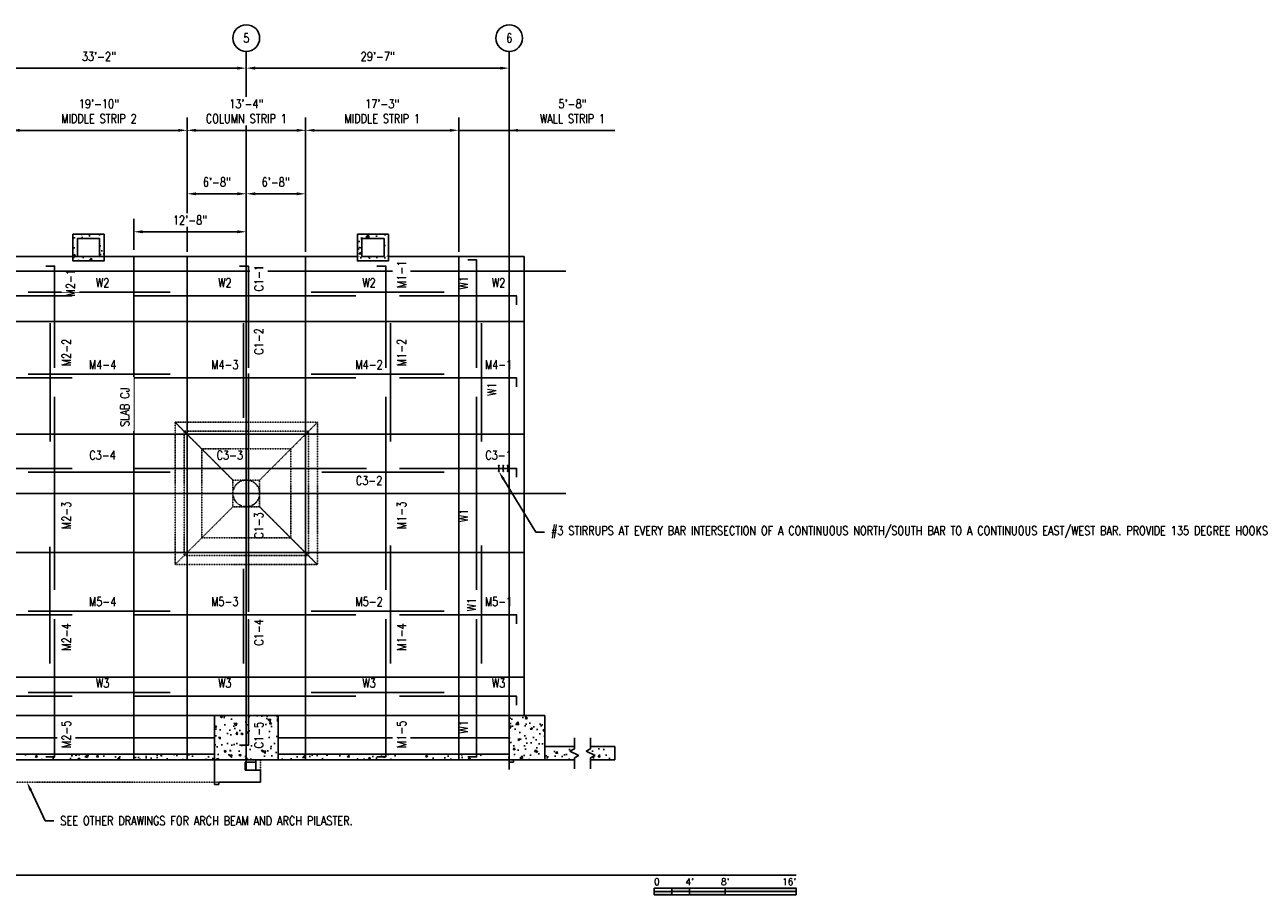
# Model space of a CAD drawing. Header units: inches. Extents: x -243 to 27073, y 648 to 1826.
# Tile 3 of 4: x 1499 to 3171, y 648 to 1826. Entities that reach past the tile are written whole.
import ezdxf
from ezdxf import colors
from ezdxf.entities.mleader import LeaderData, LeaderLine
from ezdxf.enums import TextEntityAlignment as Align
from ezdxf.math import Vec2, Vec3

# ---------------------------------------------------------------- set-up
doc = ezdxf.new("R2010")
doc.units = ezdxf.units.IN
doc.header["$MEASUREMENT"] = 0
for name, pattern in [('CENTER2', [1.125, 0.75, -0.125, 0.125, -0.125]), ('Dash', [0.25, 0.125, -0.125]), ('HIDDEN2', [0.1875, 0.125, -0.0625])]:
    doc.linetypes.add(name, pattern=pattern)
doc.layers.get('Defpoints').update_dxf_attribs({"color": 6})
for name, color, linetype in [('A-DETL-MEDM', 2, 'Continuous'), ('A-DETL-THIN', 1, 'Continuous'), ('A-WALL', 4, 'Continuous'), ('A-WALL-HDLN', 3, 'Dash'), ('S-ANNO-DIMS', 1, 'Continuous'), ('S-ANNO-NOTE', 190, 'Continuous'), ('S-ANNO-SYMB', 2, 'Continuous'), ('S-ANNO-TEXT', 2, 'Continuous'), ('S-BEAM', 13, 'Continuous'), ('S-BEAM-HDLN', 13, 'Dash'), ('S-BEAM-OTLN', 8, 'Dash'), ('S-COLS', 53, 'Continuous'), ('S-COLS-HDLN', 53, 'Dash'), ('S-GRID', 1, 'CENTER2'), ('S-GRID-IDEN', 1, 'Continuous'), ('S-JNTS-CTLJ', 132, 'Continuous'), ('S-REIN-RBAR-LONG', 6, 'Continuous'), ('S-REIN-RBAR-TRAN', 35, 'Continuous'), ('S-REIN-TAG-LONG', 31, 'Continuous'), ('S-REIN-TAG-TRAN', 31, 'Continuous'), ('S-SLAB', 173, 'Continuous')]:
    doc.layers.add(name, color=color, linetype=linetype)
doc.layers.add('A-PLST-NPLT', color=11, linetype='Continuous', plot=False)
doc.layers.add('A-WALL-PATT', color=9, linetype='Continuous', true_color=0x808080)
doc.styles.add('Annotative', font='romans.shx', dxfattribs={"width": 0.8, "height": 0.125})
doc.styles.add('Arial', font='romans.shx', dxfattribs={"width": 0.8})
doc.styles.add('TITLES', font='swiss.ttf', dxfattribs={"width": 0.8, "height": 0.25})
doc.dimstyles.new('Annotative', dxfattribs={"dimscale": 0, "dimtxt": 0.125, "dimasz": 0.125, "dimexe": 0.18, "dimexo": 0.0625, "dimgap": 0.09, "dimtad": 1, "dimdec": 3, "dimzin": 3, "dimdsep": 46, "dimlunit": 4, "dimtxsty": 'Annotative', "dimcen": 0.09, "dimclrt": 2, "dimazin": 2, "dimtfac": 1, "dimtdec": 3, "dimtmove": 0, "dimatfit": 0, "dimfxl": 1, "dimtfill": 1, "dimfrac": 2, "dimtolj": 1, "dimtzin": 0, "dimarcsym": 0})
pattern_1 = [(50, (0, 0), (28.6904, -2.51009), [3, -33]), (355, (0, 0), (-5.55005, 30.0877), [2.4, -26.4]), (100.4514, (2.39, -0.21), (23.14035, 27.5776), [2.5496, -28.04568]), (46.1842, (0, 8), (42.68965, -6.62077), [4.5, -49.5]), (96.6356, (3.557, 7.45), (37.3865, 38.96474), [3.8244, -42.06855]), (351.1842, (0, 8), (37.3865, 38.96474), [3.6, -39.6]), (21, (4, 6), (23.87628, -16.10476), [3, -33]), (326, (4, 6), (9.7326, 29.006), [2.4, -26.4]), (71.4514, (5.99, 4.658), (33.6089, 12.90125), [2.5496, -28.04568]), (37.5, (0, 0), (0.486394, 13.315754), [0, -26.08, 0, -26.8, 0, -26.5]), (7.5, (0, 0), (10.52278, 15.77647), [0, -15.28, 0, -25.48, 0, -10.1]), (327.5, (-8.92, 0), (21.352897, -0.902195), [0, -10, 0, -31.2, 0, -41.4]), (317.5, (-12.92, 0), (23.32745, 4.0042), [0, -13, 0, -20.72, 0, -29.4])]

# ---------------------------------------------------------------- blocks, each defined once
blk = doc.blocks.new('Grid - Circle 3_8_-570341-02_SP_Framing Plan-BO SLAB LOW_DOC')
at = {"layer": 'S-GRID-IDEN'}
blk.add_circle((0, 0), 0.188, dxfattribs=at)
blk = doc.blocks.new('*D13')
at = {"layer": 'Defpoints', "color": 0, "lineweight": -3, "transparency": 16777216}
for p in [(1798.1, 1767.5), (1400.1, 1513.2), (1798.1, 1513.2)]:
    blk.add_point(p, dxfattribs=at)
at = {"layer": 'S-ANNO-DIMS', "color": 0, "lineweight": -2, "transparency": 16777216}
blk.add_line((1412.1, 1767.5), (1786.1, 1767.5), dxfattribs=at)
at = {"layer": 'S-ANNO-DIMS', "color": 0, "lineweight": -3, "transparency": 16777216}
for points in [[(1412.1, 1769.5), (1412.1, 1765.5), (1400.1, 1767.5)], [(1786.1, 1769.5), (1786.1, 1765.5), (1798.1, 1767.5)]]:
    blk.add_solid(points, dxfattribs=at)
at = {"layer": 'S-ANNO-DIMS', "color": 2, "lineweight": -3, "transparency": 16777216, "insert": (1599.1, 1783.3), "char_height": 12, "width": 60.165, "attachment_point": 5, "style": 'Annotative'}
blk.add_mtext('\\A1;33\'-2"', dxfattribs=at)
blk = doc.blocks.new('*D14')
at = {"layer": 'Defpoints', "color": 0, "lineweight": -3, "transparency": 16777216}
for p in [(2153.1, 1767.5), (1798.1, 1513.2), (2153.1, 1513.2)]:
    blk.add_point(p, dxfattribs=at)
at = {"layer": 'S-ANNO-DIMS', "color": 0, "lineweight": -2, "transparency": 16777216}
blk.add_line((1810.1, 1767.5), (2141.1, 1767.5), dxfattribs=at)
at = {"layer": 'S-ANNO-DIMS', "color": 0, "lineweight": -3, "transparency": 16777216}
for points in [[(1810.1, 1769.5), (1810.1, 1765.5), (1798.1, 1767.5)], [(2141.1, 1769.5), (2141.1, 1765.5), (2153.1, 1767.5)]]:
    blk.add_solid(points, dxfattribs=at)
at = {"layer": 'S-ANNO-DIMS', "color": 2, "lineweight": -3, "transparency": 16777216, "insert": (1975.6, 1783.3), "char_height": 12, "width": 60.165, "attachment_point": 5, "style": 'Annotative'}
blk.add_mtext('\\A1;29\'-7"', dxfattribs=at)
blk = doc.blocks.new('*D21')
at = {"layer": 'Defpoints', "color": 0, "lineweight": -3, "transparency": 16777216}
for p in [(1798.1, 1597.8), (1718.1, 1513.2), (1798.1, 1513.2)]:
    blk.add_point(p, dxfattribs=at)
at = {"layer": 'S-ANNO-DIMS', "color": 0, "lineweight": -2, "transparency": 16777216}
blk.add_line((1730.1, 1597.8), (1786.1, 1597.8), dxfattribs=at)
at = {"layer": 'S-ANNO-DIMS', "color": 0, "lineweight": -3, "transparency": 16777216}
for points in [[(1730.1, 1599.8), (1730.1, 1595.8), (1718.1, 1597.8)], [(1786.1, 1599.8), (1786.1, 1595.8), (1798.1, 1597.8)]]:
    blk.add_solid(points, dxfattribs=at)
at = {"layer": 'S-ANNO-DIMS', "color": 2, "lineweight": -3, "transparency": 16777216, "insert": (1758.3, 1613.6), "char_height": 12, "width": 94.376, "attachment_point": 5, "style": 'Annotative'}
blk.add_mtext('\\A1;6\'-8"', dxfattribs=at)
blk = doc.blocks.new('*D22')
at = {"layer": 'Defpoints', "color": 0, "lineweight": -3, "transparency": 16777216}
for p in [(1878.1, 1597.8), (1798.1, 1513.2), (1878.1, 1513.2)]:
    blk.add_point(p, dxfattribs=at)
at = {"layer": 'S-ANNO-DIMS', "color": 0, "lineweight": -2, "transparency": 16777216}
blk.add_line((1810.1, 1597.8), (1866.1, 1597.8), dxfattribs=at)
at = {"layer": 'S-ANNO-DIMS', "color": 0, "lineweight": -3, "transparency": 16777216}
for points in [[(1810.1, 1599.8), (1810.1, 1595.8), (1798.1, 1597.8)], [(1866.1, 1599.8), (1866.1, 1595.8), (1878.1, 1597.8)]]:
    blk.add_solid(points, dxfattribs=at)
at = {"layer": 'S-ANNO-DIMS', "color": 2, "lineweight": -3, "transparency": 16777216, "insert": (1837.8, 1613.6), "char_height": 12, "width": 94.376, "attachment_point": 5, "style": 'Annotative'}
blk.add_mtext('\\A1;6\'-8"', dxfattribs=at)
blk = doc.blocks.new('*U6')
for points in [[(-2, -0.281), (-1.75, -0.281), (-1.75, -0.234), (-2, -0.234)], [(-1.75, -0.234), (-1.5, -0.234), (-1.5, -0.187), (-1.75, -0.187)], [(-1.5, -0.234), (-1, -0.234), (-1, -0.281), (-1.5, -0.281)], [(-1, -0.234), (0, -0.234), (0, -0.187), (-1, -0.187)]]:
    blk.add_hatch(color=256).paths.add_polyline_path(points)
for p, q in [((0, -0.187), (-2, -0.187)), ((-2, -0.281), (-2, -0.187)), ((-2, -0.234), (0, -0.234)), ((0, -0.281), (-2, -0.281)), ((-1.75, -0.281), (-1.75, -0.187)), ((-1.5, -0.281), (-1.5, -0.187)), ((-1, -0.281), (-1, -0.188)), ((0, -0.187), (0, -0.281))]:
    blk.add_line(p, q)
at = {"flags": 128}
for points in [[(-2, -0.281), (-1.75, -0.281), (-1.75, -0.234), (-2, -0.234), (-2, -0.281)], [(-1.75, -0.234), (-1.5, -0.234), (-1.5, -0.187), (-1.75, -0.187), (-1.75, -0.234)], [(-1.5, -0.234), (-1, -0.234), (-1, -0.281), (-1.5, -0.281), (-1.5, -0.234)], [(-1, -0.234), (0, -0.234), (0, -0.187), (-1, -0.187), (-1, -0.234)]]:
    blk.add_lwpolyline(points, close=True, dxfattribs=at)
at = {"style": 'Arial'}
blk.add_text('0', height=0.0937, dxfattribs=at).set_placement((-2, -0.094), align=Align.MIDDLE_LEFT)
for s, p in [("4'", (-1.5, -0.094)), ("8'", (-1, -0.094))]:
    blk.add_text(s, height=0.0937, dxfattribs=at).set_placement(p, align=Align.MIDDLE_CENTER)
blk.add_text("16'", height=0.0937, dxfattribs=at).set_placement((0, -0.094), align=Align.MIDDLE_RIGHT)
blk = doc.blocks.new('032100_ReinforcementBar-Section - _ 7-702369-02_SP_Framing Plan-BO SLAB LOW_DOC')
h = blk.add_hatch(color=256)
h.dxf.hatch_style = 1
h.paths.add_polyline_path([(0.4375, 0, 1), (-0.4375, 0, 1)])
blk.add_circle((0, 0), 0.4375)
blk = doc.blocks.new('*D37')
at = {"layer": 'Defpoints', "color": 0, "lineweight": -3, "transparency": 16777216}
for p in [(1718.1, 1683.5), (1480.1, 1513.2), (1718.1, 1513.2)]:
    blk.add_point(p, dxfattribs=at)
at = {"layer": 'S-ANNO-DIMS', "color": 0, "lineweight": -2, "transparency": 16777216}
for p, q in [((1480.1, 1519.2), (1480.1, 1700.8)), ((1718.1, 1519.2), (1718.1, 1700.8)), ((1492.1, 1683.5), (1706.1, 1683.5))]:
    blk.add_line(p, q, dxfattribs=at)
at = {"layer": 'S-ANNO-DIMS', "color": 0, "lineweight": -3, "transparency": 16777216}
for points in [[(1492.1, 1685.5), (1492.1, 1681.5), (1480.1, 1683.5)], [(1706.1, 1685.5), (1706.1, 1681.5), (1718.1, 1683.5)]]:
    blk.add_solid(points, dxfattribs=at)
at = {"layer": 'S-ANNO-DIMS', "color": 2, "lineweight": -3, "transparency": 16777216, "insert": (1599.1, 1709.3), "char_height": 12, "attachment_point": 5, "style": 'Annotative', "bg_fill": 3, "box_fill_scale": 1.25, "bg_fill_color": 256, "bg_fill_true_color": 13158600, "bg_fill_transparency": 0}
blk.add_mtext('\\A1;19\'-10"\\PMIDDLE STRIP 2', dxfattribs=at)
blk = doc.blocks.new('*D38')
at = {"layer": 'Defpoints', "color": 0, "lineweight": -3, "transparency": 16777216}
for p in [(1878.1, 1683.5), (1718.1, 1513.2), (1878.1, 1513.2)]:
    blk.add_point(p, dxfattribs=at)
at = {"layer": 'S-ANNO-DIMS', "color": 0, "lineweight": -2, "transparency": 16777216}
for p, q in [((1718.1, 1519.2), (1718.1, 1700.8)), ((1878.1, 1519.2), (1878.1, 1700.8)), ((1730.1, 1683.5), (1866.1, 1683.5))]:
    blk.add_line(p, q, dxfattribs=at)
at = {"layer": 'S-ANNO-DIMS', "color": 0, "lineweight": -3, "transparency": 16777216}
for points in [[(1730.1, 1685.5), (1730.1, 1681.5), (1718.1, 1683.5)], [(1866.1, 1685.5), (1866.1, 1681.5), (1878.1, 1683.5)]]:
    blk.add_solid(points, dxfattribs=at)
at = {"layer": 'S-ANNO-DIMS', "color": 2, "lineweight": -3, "transparency": 16777216, "insert": (1798.1, 1709.3), "char_height": 12, "attachment_point": 5, "style": 'Annotative', "bg_fill": 3, "box_fill_scale": 1.25, "bg_fill_color": 256, "bg_fill_true_color": 13158600, "bg_fill_transparency": 0}
blk.add_mtext('\\A1;13\'-4"\\PCOLUMN STRIP 1', dxfattribs=at)
blk = doc.blocks.new('*D39')
at = {"layer": 'Defpoints', "color": 0, "lineweight": -3, "transparency": 16777216}
for p in [(2085, 1683.5), (1878.1, 1513.2), (2085, 1513.2)]:
    blk.add_point(p, dxfattribs=at)
at = {"layer": 'S-ANNO-DIMS', "color": 0, "lineweight": -2, "transparency": 16777216}
for p, q in [((1878.1, 1519.2), (1878.1, 1700.8)), ((2085, 1519.2), (2085, 1700.8)), ((1890.1, 1683.5), (2073, 1683.5))]:
    blk.add_line(p, q, dxfattribs=at)
at = {"layer": 'S-ANNO-DIMS', "color": 0, "lineweight": -3, "transparency": 16777216}
for points in [[(1890.1, 1685.5), (1890.1, 1681.5), (1878.1, 1683.5)], [(2073, 1685.5), (2073, 1681.5), (2085, 1683.5)]]:
    blk.add_solid(points, dxfattribs=at)
at = {"layer": 'S-ANNO-DIMS', "color": 2, "lineweight": -3, "transparency": 16777216, "insert": (1981.6, 1709.3), "char_height": 12, "attachment_point": 5, "style": 'Annotative', "bg_fill": 3, "box_fill_scale": 1.25, "bg_fill_color": 256, "bg_fill_true_color": 13158600, "bg_fill_transparency": 0}
blk.add_mtext('\\A1;17\'-3"\\PMIDDLE STRIP 1', dxfattribs=at)
blk = doc.blocks.new('*D40')
at = {"layer": 'Defpoints', "color": 0, "lineweight": -3, "transparency": 16777216}
for p in [(2153.1, 1683.5), (2085, 1513.2), (2153.1, 1513.2)]:
    blk.add_point(p, dxfattribs=at)
at = {"layer": 'S-ANNO-DIMS', "color": 0, "lineweight": -2, "transparency": 16777216}
for p, q in [((2073, 1683.5), (2061, 1683.5)), ((2085, 1683.5), (2153.1, 1683.5)), ((2085, 1683.5), (2153.1, 1683.5)), ((2295.8, 1683.5), (2153.1, 1683.5)), ((2165.1, 1683.5), (2177.1, 1683.5))]:
    blk.add_line(p, q, dxfattribs=at)
at = {"layer": 'S-ANNO-DIMS', "color": 0, "lineweight": -3, "transparency": 16777216}
for points in [[(2073, 1685.5), (2073, 1681.5), (2085, 1683.5)], [(2165.1, 1685.5), (2165.1, 1681.5), (2153.1, 1683.5)]]:
    blk.add_solid(points, dxfattribs=at)
at = {"layer": 'S-ANNO-DIMS', "color": 2, "lineweight": -3, "transparency": 16777216, "insert": (2238.5, 1709.3), "char_height": 12, "attachment_point": 5, "style": 'Annotative', "bg_fill": 3, "box_fill_scale": 1.25, "bg_fill_color": 256, "bg_fill_true_color": 13158600, "bg_fill_transparency": 0}
blk.add_mtext('\\A1;5\'-8"\\PWALL STRIP 1', dxfattribs=at)
blk = doc.blocks.new('*U42')
for p, q in [((0.5, 1), (-0.5, -1)), ((1, 0), (0.5, 1)), ((-1.5, 0), (-3.5, 0)), ((-1.5, 0), (-1, 0)), ((-0.5, -1), (-1, 0)), ((1.5, 0), (1, 0)), ((1.5, 0), (3.5, 0))]:
    blk.add_line(p, q)
blk = doc.blocks.new('*U7')
at = {"linetype": 'Continuous', "lineweight": -3}
blk.add_line((1.125, 0.625), (29.5, 0.625), dxfattribs=at)
at = {"lineweight": -3}
blk.add_circle((0.812, 0.625), 0.312, dxfattribs=at)
at = {"lineweight": -3, "style": 'Arial'}
blk.add_attdef('DRAWING_AREA_TITLE', text='', height=0.187, dxfattribs=at).set_placement((1.374, 0.634), align=Align.BOTTOM_LEFT)
blk.add_attdef('X#', text='', height=0.187, dxfattribs=at).set_placement((0.812, 0.625), align=Align.MIDDLE_CENTER)
blk.add_attdef('SCALE:', text='', height=0.0938, dxfattribs=at).set_placement((1.374, 0.561), align=Align.TOP_LEFT)
blk = doc.blocks.new('*D44')
at = {"layer": 'Defpoints', "color": 0, "lineweight": -3, "transparency": 16777216}
for p in [(1646.1, 1546.5), (1646.1, 1516.2), (1798.1, 1516.2)]:
    blk.add_point(p, dxfattribs=at)
at = {"layer": 'S-ANNO-DIMS', "color": 0, "lineweight": -2, "transparency": 16777216}
for p, q in [((1646.1, 1522.2), (1646.1, 1563.8)), ((1786.1, 1546.5), (1658.1, 1546.5))]:
    blk.add_line(p, q, dxfattribs=at)
at = {"layer": 'S-ANNO-DIMS', "color": 0, "lineweight": -3, "transparency": 16777216}
for points in [[(1658.1, 1548.5), (1658.1, 1544.5), (1646.1, 1546.5)], [(1786.1, 1548.5), (1786.1, 1544.5), (1798.1, 1546.5)]]:
    blk.add_solid(points, dxfattribs=at)
at = {"layer": 'S-ANNO-DIMS', "color": 2, "transparency": 16777216, "insert": (1722.1, 1562.3), "char_height": 12, "attachment_point": 5, "style": 'Annotative', "bg_fill": 3, "box_fill_scale": 1.25, "bg_fill_color": 256, "bg_fill_true_color": 13158600, "bg_fill_transparency": 0}
blk.add_mtext('\\A1;12\'-8"', dxfattribs=at)

msp = doc.modelspace()

# ---------------------------------------------------------------- hatches: boundary and pattern name
at = {"layer": 'A-WALL-PATT', "lineweight": -3}
h = msp.add_hatch(dxfattribs=at)
h.set_pattern_fill('AR-CONC', color=8, scale=4, style=0)
h.set_pattern_definition(pattern_1)
h.paths.add_polyline_path([(1606.0774, 1543.2059), (1564.0774, 1543.2059), (1564.0774, 1507.2059), (1606.0774, 1507.2059)])
h.paths.add_polyline_path([(1600.0774, 1513.2059), (1570.0774, 1513.2059), (1570.0774, 1537.2059), (1600.0774, 1537.2059)], flags=16)
h = msp.add_hatch(dxfattribs=at)
h.set_pattern_fill('AR-CONC', color=8, scale=4, style=0)
h.set_pattern_definition(pattern_1)
h.paths.add_polyline_path([(1990.0774, 1543.2059), (1948.0774, 1543.2059), (1948.0774, 1507.2059), (1990.0774, 1507.2059)])
h.paths.add_polyline_path([(1984.0774, 1513.2059), (1954.0774, 1513.2059), (1954.0774, 1537.2059), (1984.0774, 1537.2059)], flags=16)
h = msp.add_hatch(dxfattribs=at)
h.set_pattern_fill('AR-CONC', color=8, scale=4, angle=90, style=0)
h.set_pattern_definition([(140, (0, 0), (2.51009, 28.6904), [3, -33]), (85, (0, 0), (-30.0877, -5.55005), [2.4, -26.4]), (190.4514, (0.21, 2.39), (-27.5776, 23.14035), [2.5496, -28.0457]), (136.1842, (-8, -1e-14), (6.6208, 42.68965), [4.5, -49.5]), (186.6356, (-7.45, 3.557), (-38.96474, 37.3865), [3.8244, -42.06855]), (81.1842, (-8, -1e-14), (-38.9647, 37.3865), [3.6, -39.6]), (111, (-6, 4), (16.10476, 23.87628), [3, -33]), (56, (-6, 4), (-29.006, 9.7326), [2.4, -26.4]), (161.4514, (-4.658, 5.99), (-12.90125, 33.6089), [2.5496, -28.0457]), (127.5, (0, 0), (-13.315754, 0.486394), [0, -26.08, 0, -26.8, 0, -26.5]), (97.5, (0, 0), (-15.77647, 10.52278), [0, -15.28, 0, -25.48, 0, -10.1]), (57.5, (1e-14, -8.92), (0.902195, 21.3529), [0, -10, 0, -31.2, 0, -41.4]), (47.5, (2e-14, -12.92), (-4.0042, 23.32745), [0, -13, 0, -20.72, 0, -29.4])])
h.paths.add_polyline_path([(1841.0774, 833.2059), (1841.0774, 893.2059), (1755.0774, 893.2059), (1755.0774, 833.2059)])
h = msp.add_hatch(dxfattribs=at)
h.set_pattern_fill('AR-CONC', color=8, scale=4, style=0)
h.set_pattern_definition(pattern_1)
h.paths.add_polyline_path([(2165.0774, 833.2059), (2201.0774, 833.2059), (2201.0774, 845.2059), (2201.0774, 893.2059), (2153.0774, 893.2059), (2153.0774, 833.2059)])
h = msp.add_hatch(dxfattribs=at)
h.set_pattern_fill('AR-CONC', color=8, scale=4, style=0)
h.paths.add_polyline_path([(1755.0774, 833.2059), (1755.0774, 841.2059), (1443.0774, 841.2059), (1443.0774, 833.2059)])
h = msp.add_hatch(dxfattribs=at)
h.set_pattern_fill('AR-CONC', color=8, scale=4, style=0)
h.set_pattern_definition(pattern_1)
h.paths.add_polyline_path([(2153.0774, 833.2059), (2153.0774, 841.2059), (1841.0774, 841.2059), (1841.0774, 833.2059)])
h = msp.add_hatch(dxfattribs=at)
h.set_pattern_fill('AR-CONC', color=8, scale=4, style=0)
h.set_pattern_definition(pattern_1)
h.paths.add_polyline_path([(2235.0251, 845.2059), (2241.0251, 848.2059), (2241.0251, 851.2059), (2201.0774, 851.2059), (2201.0774, 833.2059), (2241.0251, 833.2059), (2241.0251, 836.2059), (2247.0251, 839.2059)])
h.paths.add_polyline_path([(2295.8393, 851.2059), (2263.0365, 851.2059), (2263.0365, 848.2059), (2257.0365, 845.2059), (2269.0365, 839.2059), (2263.0365, 836.2059), (2263.0365, 833.2059), (2295.8393, 833.2059)])

# ---------------------------------------------------------------- linework, layer by layer
at = {"layer": 'A-DETL-MEDM', "lineweight": -3}
for p, q in [((1718.0774, 1513.2059), (1718.0774, 833.2059)), ((1878.0774, 1513.2059), (1878.0774, 833.2059)), ((229.0774, 1425.2059), (2173.0774, 1425.2059)), ((229.0774, 1273.2059), (2173.0774, 1273.2059)), ((229.0774, 1113.2059), (2173.0774, 1113.2059)), ((229.0774, 945.2059), (2173.0774, 945.2059))]:
    msp.add_line(p, q, dxfattribs=at)
at = {"layer": 'A-PLST-NPLT', "lineweight": -3}
for p, q in [((1755.0774, 800.2059), (1755.0774, 893.2059)), ((1796.4345, 830.2059), (1796.4345, 819.2059)), ((1811.0774, 830.2059), (1796.4345, 830.2059)), ((1811.0774, 833.2059), (1811.0774, 819.2059)), ((2153.0774, 830.2059), (2159.0774, 830.2059)), ((2159.0774, 830.2059), (2159.0774, 833.2059)), ((1817.0774, 803.2059), (1761.0774, 803.2059)), ((1761.0774, 803.2059), (1761.0774, 800.2059)), ((1796.4345, 819.2059), (1817.0774, 819.2059)), ((1817.0774, 819.2059), (1817.0774, 803.2059)), ((1761.0774, 800.2059), (1755.0774, 800.2059))]:
    msp.add_line(p, q, dxfattribs=at)
at = {"layer": 'A-WALL', "lineweight": -3}
for p, q in [((2241.0251, 851.2059), (2201.0774, 851.2059)), ((2295.8393, 851.2059), (2263.0365, 851.2059)), ((2295.8393, 833.2059), (2295.8393, 851.2059)), ((2201.0774, 833.2059), (2241.0251, 833.2059)), ((2263.0365, 833.2059), (2295.8393, 833.2059))]:
    msp.add_line(p, q, dxfattribs=at)
for points in [[(1564.0774, 1543.2059), (1564.0774, 1507.2059), (1606.0774, 1507.2059), (1606.0774, 1543.2059)], [(1948.0774, 1543.2059), (1948.0774, 1507.2059), (1990.0774, 1507.2059), (1990.0774, 1543.2059)], [(1600.0774, 1537.2059), (1600.0774, 1513.2059), (1570.0774, 1513.2059), (1570.0774, 1537.2059)], [(1984.0774, 1537.2059), (1984.0774, 1513.2059), (1954.0774, 1513.2059), (1954.0774, 1537.2059)]]:
    msp.add_lwpolyline(points, close=True, dxfattribs=at)
at = {"layer": 'A-WALL-HDLN', "linetype": 'HIDDEN2', "lineweight": -3}
for p in [(249.0774, 1493.2059), (2153.0774, 893.2059)]:
    msp.add_line(p, (2153.0774, 1493.2059), dxfattribs=at)
at = {"layer": 'S-BEAM', "lineweight": -3}
for p, q in [((1443.0774, 863.2059), (1755.0774, 863.2059)), ((1841.0774, 863.2059), (2153.5774, 863.2059))]:
    msp.add_line(p, q, dxfattribs=at)
at = {"layer": 'S-BEAM-HDLN', "lineweight": -3}
msp.add_lwpolyline([(1702.0774, 1289.2059), (1702.0774, 1097.2059), (1894.0774, 1097.2059), (1894.0774, 1289.2059)], close=True, dxfattribs=at)
at = {"layer": 'S-BEAM-OTLN', "lineweight": -3}
msp.add_lwpolyline([(1817.0774, 803.2059), (1817.0774, 833.2059), (585.0774, 833.2059), (585.0774, 803.2059), (983.0774, 803.2059), (983.0774, 773.2059), (1381.0774, 773.2059), (1381.0774, 743.2059), (1419.0774, 743.2059), (1419.0774, 803.2059), (1817.0774, 803.2059)], dxfattribs=at)
at = {"layer": 'S-COLS', "lineweight": -3}
for p, q in [((1755.0774, 833.2059), (1755.0774, 893.2059)), ((1755.0774, 893.2059), (1841.0774, 893.2059)), ((1841.0774, 893.2059), (1841.0774, 833.2059)), ((2201.0774, 893.2059), (2153.0774, 893.2059)), ((2153.0774, 893.2059), (2153.0774, 833.2059)), ((2201.0774, 893.2059), (2201.0774, 833.2059)), ((201.0774, 833.2059), (2201.0774, 833.2059))]:
    msp.add_line(p, q, dxfattribs=at)
at = {"layer": 'S-COLS-HDLN'}
for p, q in [((1780.0774, 1211.2059), (1702.0774, 1289.2059)), ((1816.0774, 1211.2059), (1894.0774, 1289.2059)), ((1780.0774, 1175.2059), (1702.0774, 1097.2059)), ((1816.0774, 1175.2059), (1894.0774, 1097.2059))]:
    msp.add_line(p, q, dxfattribs=at)
for points in [[(1714.0774, 1277.2059), (1714.0774, 1109.2059), (1882.0774, 1109.2059), (1882.0774, 1277.2059)], [(1738.0774, 1253.2059), (1738.0774, 1133.2059), (1858.0774, 1133.2059), (1858.0774, 1253.2059)], [(1780.0774, 1211.2059), (1780.0774, 1175.2059), (1816.0774, 1175.2059), (1816.0774, 1211.2059)]]:
    msp.add_lwpolyline(points, close=True, dxfattribs=at)
at = {"layer": 'S-COLS-HDLN', "linetype": 'HIDDEN2', "lineweight": -3}
msp.add_circle((1798.0774, 1193.2059), 18, dxfattribs=at)
at = {"layer": 'S-GRID', "lineweight": -3}
for p, q in [((1798.0774, 820.1184), (1798.0774, 1790.0798)), ((2153.0774, 820.1184), (2153.0774, 1790.0798)), ((2229.5745, 1493.2059), (-207.3452, 1493.2059)), ((2229.5745, 1193.2059), (-207.3452, 1193.2059)), ((2201.0774, 893.2059), (-207.3452, 893.2059))]:
    msp.add_line(p, q, dxfattribs=at)
at = {"layer": 'S-REIN-RBAR-LONG', "lineweight": -3}
for p, q in [((1563.0774, 1459.8502), (1237.3274, 1459.8502)), ((1503.3274, 1464.8502), (1695.0774, 1464.8502)), ((1646.0774, 1459.8502), (1946.0774, 1459.8502)), ((2065.0774, 1464.8502), (1885.8685, 1464.8502)), ((1563.0774, 1349.2059), (1237.3274, 1349.2059)), ((1503.3274, 1354.2059), (1695.0774, 1354.2059)), ((1646.0774, 1349.2059), (1946.0774, 1349.2059)), ((2065.0774, 1354.2059), (1885.8685, 1354.2059)), ((1563.0774, 1227.0016), (1237.3274, 1227.0016)), ((1503.3274, 1222.0016), (1695.0774, 1222.0016)), ((1646.0774, 1227.0016), (1960.2862, 1227.0016)), ((2065.0774, 1222.0016), (1900.0774, 1222.0016)), ((2139.0548, 1230.3537), (2139.0548, 1223.6495)), ((2145.0548, 1230.3537), (2145.0548, 1223.6495)), ((2151.0548, 1230.3537), (2151.0548, 1223.6495)), ((1563.0774, 1029.2059), (1237.3274, 1029.2059)), ((1503.3274, 1034.2059), (1695.0774, 1034.2059)), ((1646.0774, 1029.2059), (1946.0774, 1029.2059)), ((2065.0774, 1034.2059), (1885.8685, 1034.2059)), ((1503.3274, 924.2059), (1695.0774, 924.2059)), ((2065.0774, 924.2059), (1885.8685, 924.2059)), ((1563.0774, 919.2059), (1237.3274, 919.2059)), ((1646.0774, 919.2059), (1946.0774, 919.2059))]:
    msp.add_line(p, q, dxfattribs=at)
for points in [[(2163.0774, 1447.8502), (2163.0774, 1459.8502), (2005.0774, 1459.8502)], [(2163.0774, 1337.2059), (2163.0774, 1349.2059), (2005.0774, 1349.2059)], [(2163.0774, 1215.0016), (2163.0774, 1227.0016), (2005.0774, 1227.0016)], [(2163.0774, 1017.2059), (2163.0774, 1029.2059), (2005.0774, 1029.2059)], [(2163.0774, 907.2059), (2163.0774, 919.2059), (2005.0774, 919.2059)]]:
    msp.add_lwpolyline(points, dxfattribs=at)
at = {"layer": 'S-REIN-RBAR-TRAN', "lineweight": -3}
for p, q in [((1794.4851, 1422.9559), (1794.4851, 1295.2059)), ((1992.9851, 1263.4559), (1992.9851, 1422.9559)), ((1800.9851, 1033.3598), (1800.9851, 1355.2059)), ((1986.4851, 1323.4559), (1986.4851, 1062.9559)), ((2109.0774, 1062.9559), (2109.0774, 1323.4559)), ((1532.8274, 963.4559), (1532.8274, 1120.8021)), ((1992.9851, 963.4559), (1992.9851, 1122.9559)), ((1794.4851, 963.4559), (1794.4851, 1091.2059))]:
    msp.add_line(p, q, dxfattribs=at)
for points in [[(1539.3274, 1362.9559), (1539.3274, 1500.2059), (1527.3274, 1500.2059)], [(1800.9851, 1362.9559), (1800.9851, 1500.2059), (1788.9851, 1500.2059)], [(1986.4851, 1362.9559), (1986.4851, 1500.2059), (1974.4851, 1500.2059)], [(1533.0774, 1263.4559), (1533.0774, 1422.9559)], [(1539.3274, 1062.9559), (1539.3274, 1323.4559)], [(1800.9851, 1023.4559), (1800.9851, 852.9837), (1788.9851, 852.9837)], [(1986.4851, 1023.4559), (1986.4851, 837.2059), (1974.4851, 837.2059)], [(2097.0774, 837.2059), (2109.0774, 837.2059), (2109.0774, 1023.4559)]]:
    msp.add_lwpolyline(points, dxfattribs=at)
at = {"layer": 'S-SLAB', "lineweight": -3}
for p, q in [((1222.0774, 1513.2059), (1564.0774, 1513.2059)), ((1606.0774, 1513.2059), (1948.0774, 1513.2059)), ((1990.0774, 1513.2059), (2173.0774, 1513.2059)), ((2173.0774, 893.2059), (2173.0774, 1513.2059)), ((1755.0774, 841.2059), (1443.0774, 841.2059)), ((2153.0774, 841.2059), (1841.0774, 841.2059)), ((1841.0774, 833.2059), (2153.0774, 833.2059))]:
    msp.add_line(p, q, dxfattribs=at)
at = {"layer": 'S-SLAB', "linetype": 'HIDDEN2', "lineweight": -3}
for p, q in [((1564.0774, 1513.2059), (1606.0774, 1513.2059)), ((1948.0774, 1513.2059), (1990.0774, 1513.2059))]:
    msp.add_line(p, q, dxfattribs=at)

# ---------------------------------------------------------------- block references
at = {"layer": 'A-DETL-THIN', "xscale": 6, "yscale": 6, "zscale": 6, "rotation": 270}
for p in [(2241.0251, 842.2059), (2263.0365, 842.2059)]:
    msp.add_blockref('*U42', p, dxfattribs=at)
at = {"layer": 'S-ANNO-SYMB'}
ref = msp.add_blockref('*U7', (-291.3453, 617.8056), dxfattribs=dict(at, xscale=96, yscale=96, zscale=96))
ref.add_attrib('SCALE:', 'SCALE: 1/8" = 1\'-0"', dxfattribs={"layer": '0', "lineweight": -3, "height": 12, "style": 'Annotative', "width": 0.796875}).set_placement((-159.4129, 671.6218), align=Align.TOP_LEFT)
ref.add_attrib('DRAWING_AREA_TITLE', 'ROOF SLAB REINFORCING PLAN', dxfattribs={"layer": '0', "lineweight": -3, "height": 24, "style": 'TITLES', "width": 0.796875}).set_placement((-159.4129, 678.6607), align=Align.BOTTOM_LEFT)
ref.add_attrib('X#', 'A1', dxfattribs={"layer": '0', "lineweight": -3, "height": 24, "style": 'TITLES', "width": 0.796875}).set_placement((-213.3453, 677.8056), align=Align.MIDDLE_CENTER)
at = {"layer": 'S-ANNO-SYMB', "xscale": 96, "yscale": 96, "zscale": 96}
msp.add_blockref('*U6', (2540.6548, 677.8056), dxfattribs=at)
at = {"layer": 'S-GRID-IDEN', "lineweight": -3, "xscale": 95.99999999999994, "yscale": 95.99999999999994, "zscale": 95.99999999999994}
for p in [(1798.0774, 1808.0798), (2153.0774, 1808.0798)]:
    msp.add_blockref('Grid - Circle 3_8_-570341-02_SP_Framing Plan-BO SLAB LOW_DOC', p, dxfattribs=at)
at = {"layer": 'S-REIN-RBAR-LONG', "lineweight": -3}
for p in [(2139.0548, 1230.7802), (2139.0548, 1223.223), (2145.0548, 1230.7802), (2145.0548, 1223.223), (2151.0548, 1230.7802), (2151.0548, 1223.223)]:
    msp.add_blockref('032100_ReinforcementBar-Section - _ 7-702369-02_SP_Framing Plan-BO SLAB LOW_DOC', p, dxfattribs=at)

# ---------------------------------------------------------------- texts
at = {"layer": 'S-GRID-IDEN', "lineweight": -3, "char_height": 12, "width": 12, "attachment_point": 5, "style": 'Annotative'}
for s, insert in [('5', (1798.0774, 1808.0798)), ('6', (2153.0774, 1808.0798))]:
    msp.add_mtext(s, dxfattribs=dict(at, insert=insert))
at = {"layer": 'S-REIN-TAG-LONG', "lineweight": -3, "char_height": 12, "width": 14.203586, "attachment_point": 5, "style": 'Annotative'}
for s, insert in [('W2', (1604.0112, 1477.6641)), ('W2', (1769.093, 1477.6641)), ('W2', (1963.8306, 1477.6641)), ('W2', (2138.6728, 1477.6641)), ('M4-4', (1604.0112, 1367.0198)), ('M4-3', (1769.093, 1367.0198)), ('M4-2', (1963.8306, 1367.0198)), ('C3-4', (1604.0112, 1244.8155)), ('C3-3', (1775.7781, 1244.8155)), ('C3-2', (1963.8306, 1210.585)), ('M5-4', (1604.0112, 1047.0198)), ('M5-3', (1769.093, 1047.0198)), ('M5-2', (1963.8306, 1047.0198)), ('W3', (1604.0112, 937.0198)), ('W3', (1769.093, 937.0198)), ('W3', (1963.8306, 937.0198)), ('W3', (2138.6728, 937.0198))]:
    msp.add_mtext(s, dxfattribs=dict(at, insert=insert))
at = {"layer": 'S-REIN-TAG-TRAN', "lineweight": -3, "char_height": 12, "width": 14.203586, "attachment_point": 5, "rotation": 90, "style": 'Annotative'}
for s, insert in [('W1', (2091.3791, 1477.6641)), ('C1-2', (1814.9954, 1398.4637)), ('M2-2', (1555.1305, 1383.4637)), ('M1-2', (2007.7629, 1383.4637)), ('W1', (2129.5904, 1334.1041)), ('M2-3', (1555.1305, 1163.437)), ('M1-3', (2007.7629, 1163.437)), ('W1', (2091.3791, 1163.437)), ('C1-3', (1814.9954, 1149.8462)), ('W1', (2102.1056, 1043.2059)), ('C1-4', (1814.9954, 1005.5138)), ('M2-4', (1555.1305, 999.3657)), ('M1-4', (2007.7629, 999.3657)), ('W1', (2091.3791, 878.0177))]:
    msp.add_mtext(s, dxfattribs=dict(at, insert=insert))

# ---------------------------------------------------------------- dimensions: what is measured, and where the dimension line sits
at = {"layer": 'S-ANNO-DIMS', "lineweight": -3}
for base, p1, p2, picture, middle in [((1798.0774, 1767.5093), (1400.0774, 1513.2059), (1798.0774, 1513.2059), '*D13', (1599.0774, 1783.2921)), ((2153.0774, 1767.5093), (1798.0774, 1513.2059), (2153.0774, 1513.2059), '*D14', (1975.5774, 1783.2921))]:
    dim = msp.add_linear_dim(base=base, p1=p1, p2=p2, dimstyle='Annotative', override={"dimpost": '\\X', "dimse1": 1, "dimse2": 1, "dimtfill": 0}, dxfattribs=at)
    dim.commit()
    dim.dimension.update_dxf_attribs({"geometry": picture, "text_midpoint": middle})
for base, p1, p2, picture, middle in [((1798.0774, 1597.8424), (1718.0774, 1513.2059), (1798.0774, 1513.2059), '*D21', (1758.3274, 1597.8424)), ((1878.0774, 1597.8424), (1798.0774, 1513.2059), (1878.0774, 1513.2059), '*D22', (1837.8274, 1597.8424))]:
    dim = msp.add_linear_dim(base=base, p1=p1, p2=p2, dimstyle='Annotative', override={"dimpost": '\\X', "dimse1": 1, "dimse2": 1, "dimtfill": 0}, dxfattribs=at)
    dim.commit()
    dim.dimension.update_dxf_attribs({"geometry": picture, "text_midpoint": middle, "dimtype": 160})

# ---------------------------------------------------------------- leaders
at = {"layer": 'S-ANNO-NOTE', "lineweight": -3}
ml = msp.add_multileader_mtext('Standard', dxfattribs=at)
ml.set_content('#3 STIRRUPS AT EVERY BAR INTERSECTION OF A CONTINUOUS NORTH/SOUTH BAR TO A CONTINUOUS EAST/WEST BAR. PROVIDE 135 DEGREE HOOKS EACH END. SPACING NOT TO EXCEED 7 1/2" OC', color=256, style='Annotative')
ml.set_leader_properties(color=1, linetype='ByLayer', lineweight=-1)
ml.build(insert=Vec2(0, 0))
ml.multileader.update_dxf_attribs({"text_right_attachment_type": 3, "dogleg_length": 0.125, "arrow_head_size": 12, "scale": 96})
ctx = ml.context
ctx.base_point, ctx.scale, ctx.char_height, ctx.arrow_head_size, ctx.landing_gap_size, ctx.plane_origin = Vec3(2200.8352, 1140.8846), 96, 12, 12, 8.64, Vec3(2199.3195, 1351.2398)
ctx.right_attachment = 3
notes = []
notes.append((ctx, [(0, (1, 1, 0), (2188.8352, 1140.8846), (1, 0), 12, [(0, [(2139.0548, 1222.7855)], 0, [])])]))
ctx.mtext.insert, ctx.mtext.width, ctx.mtext.defined_height, ctx.mtext.flow_direction = Vec3(2209.4752, 1148.8846), 258.99545, 97.1429, 5
ml = msp.add_multileader_mtext('Standard', dxfattribs=at)
ml.set_content('SEE OTHER DRAWINGS FOR ARCH BEAM AND ARCH PILASTER.', color=256, style='Annotative')
ml.set_leader_properties(color=1, linetype='ByLayer', lineweight=-1)
ml.build(insert=Vec2(0, 0))
ml.multileader.update_dxf_attribs({"text_right_attachment_type": 3, "dogleg_length": 0.125, "arrow_head_size": 12, "scale": 96})
ctx = ml.context
ctx.base_point, ctx.scale, ctx.char_height, ctx.arrow_head_size, ctx.landing_gap_size, ctx.plane_origin = Vec3(1538.4109, 751.1712), 96, 12, 12, 8.64, Vec3(1579.564, 770.1128)
ctx.right_attachment = 3
notes.append((ctx, [(0, (1, 1, 0), (1526.4109, 751.1712), (1, 0), 12, [(0, [(1501.8489, 803.2059)], 0, [])])]))
ctx.mtext.insert, ctx.mtext.width, ctx.mtext.defined_height, ctx.mtext.flow_direction = Vec3(1547.0509, 757.1712), 263.039702, 97.1429, 5
for ctx, leaders in notes:
    for number, flags, end, landing, length, lines in leaders:
        leader = LeaderData()
        leader.index, (leader.has_last_leader_line, leader.has_dogleg_vector, leader.attachment_direction) = number, flags
        leader.last_leader_point, leader.dogleg_vector, leader.dogleg_length = Vec3(end), Vec3(landing), length
        for number, points, colour, breaks in lines:
            line = LeaderLine()
            line.index, line.vertices, line.color, line.breaks = number, Vec3.list(points), colors.encode_raw_color(colour), breaks
            leader.lines.append(line)
        ctx.leaders.append(leader)

# ---------------------------------------------------------------- next in the draw order: texts
at = {"layer": 'S-REIN-TAG-LONG', "lineweight": -3, "char_height": 12, "width": 14.203586, "attachment_point": 5, "style": 'Annotative', "bg_fill": 3, "box_fill_scale": 1.5, "bg_fill_color": 256, "bg_fill_transparency": 0}
for s, insert in [('M4-1', (2138.6728, 1367.0198)), ('C3-1', (2138.6728, 1244.8155)), ('M5-1', (2138.6728, 1047.0198))]:
    msp.add_mtext(s, dxfattribs=dict(at, insert=insert))
at = {"layer": 'S-REIN-TAG-TRAN', "lineweight": -3, "char_height": 12, "width": 14.203586, "attachment_point": 5, "rotation": 90, "style": 'Annotative', "bg_fill": 3, "box_fill_scale": 1.5, "bg_fill_color": 256, "bg_fill_transparency": 0}
for s, insert in [('M2-1', (1560.7805, 1477.6641)), ('C1-1', (1814.9954, 1483.8747)), ('M2-5', (1555.1305, 867.7668)), ('C1-5', (1814.9954, 866.7884)), ('M1-5', (2007.7629, 867.7668))]:
    msp.add_mtext(s, dxfattribs=dict(at, insert=insert))

# ---------------------------------------------------------------- next in the draw order: dimensions: what is measured, and where the dimension line sits
at = {"layer": 'S-ANNO-DIMS', "lineweight": -3}
dim = msp.add_linear_dim(base=(1718.0774, 1683.5093), p1=(1480.0774, 1513.2059), p2=(1718.0774, 1513.2059), text='<>\\PMIDDLE STRIP 2', dimstyle='Annotative', override={"dimpost": '\\X'}, dxfattribs=at)
dim.commit()
dim.dimension.update_dxf_attribs({"geometry": '*D37', "text_midpoint": (1599.0774, 1709.2921)})

# ---------------------------------------------------------------- next in the draw order: linework, layer by layer
at = {"layer": 'S-JNTS-CTLJ'}
msp.add_line((1646.0774, 1513.2059), (1646.0774, 833.2059), dxfattribs=at)
at = {"layer": 'S-REIN-RBAR-TRAN', "lineweight": -3}
for p, q in [((2115.5774, 1422.9559), (2115.5774, 1263.4559)), ((2115.5774, 963.4559), (2115.5774, 1122.9559))]:
    msp.add_line(p, q, dxfattribs=at)
msp.add_lwpolyline([(1539.3274, 1023.4559), (1539.3274, 837.2059), (1527.3274, 837.2059)], dxfattribs=at)

# ---------------------------------------------------------------- next in the draw order: dimensions: what is measured, and where the dimension line sits
at = {"layer": 'S-ANNO-DIMS', "lineweight": -3}
dim = msp.add_linear_dim(base=(1878.0774, 1683.5093), p1=(1718.0774, 1513.2059), p2=(1878.0774, 1513.2059), text='<>\\PCOLUMN STRIP 1', dimstyle='Annotative', override={"dimpost": '\\X'}, dxfattribs=at)
dim.commit()
dim.dimension.update_dxf_attribs({"geometry": '*D38', "text_midpoint": (1798.0774, 1709.2921)})

# ---------------------------------------------------------------- next in the draw order: texts
at = {"layer": 'S-ANNO-TEXT', "insert": (1628.0774, 1283.2938), "char_height": 12, "width": 60.909431, "attachment_point": 1, "rotation": 90, "style": 'Annotative', "bg_fill": 2}
msp.add_mtext('SLAB CJ', dxfattribs=at)

# ---------------------------------------------------------------- next in the draw order: dimensions: what is measured, and where the dimension line sits
at = {"layer": 'S-ANNO-DIMS', "lineweight": -3}
dim = msp.add_linear_dim(base=(2085.0473, 1683.5093), p1=(1878.0774, 1513.2059), p2=(2085.0473, 1513.2059), text='<>\\PMIDDLE STRIP 1', dimstyle='Annotative', override={"dimpost": '\\X'}, dxfattribs=at)
dim.commit()
dim.dimension.update_dxf_attribs({"geometry": '*D39', "text_midpoint": (1981.5623, 1709.2921)})
at = {"layer": 'S-ANNO-DIMS'}
dim = msp.add_linear_dim(base=(1646.0774, 1546.5427), p1=(1798.0774, 1516.2059), p2=(1646.0774, 1516.2059), dimstyle='Annotative', override={"dimpost": '\\X', "dimse1": 1}, dxfattribs=at)
dim.commit()
dim.dimension.update_dxf_attribs({"geometry": '*D44', "text_midpoint": (1722.0774, 1562.3255)})

# ---------------------------------------------------------------- next in the draw order: texts
at = {"layer": 'S-REIN-TAG-TRAN', "lineweight": -3, "insert": (2007.7629, 1489.0826), "char_height": 12, "width": 14.203586, "attachment_point": 5, "rotation": 90, "style": 'Annotative', "bg_fill": 3, "box_fill_scale": 1.5, "bg_fill_color": 256, "bg_fill_transparency": 0}
msp.add_mtext('M1-1', dxfattribs=at)

# ---------------------------------------------------------------- next in the draw order: dimensions: what is measured, and where the dimension line sits
at = {"layer": 'S-ANNO-DIMS', "lineweight": -3}
dim = msp.add_linear_dim(base=(2153.0774, 1683.5093), p1=(2085.0473, 1513.2059), p2=(2153.0774, 1513.2059), text='<>\\PWALL STRIP 1', dimstyle='Annotative', override={"dimpost": '\\X', "dimse1": 1, "dimse2": 1}, dxfattribs=at)
dim.commit()
dim.dimension.update_dxf_attribs({"geometry": '*D40', "text_midpoint": (2238.5136, 1683.5093), "dimtype": 160})

# ---------------------------------------------------------------- next in the draw order: linework, layer by layer
at = {"layer": 'A-DETL-MEDM', "lineweight": -3}
msp.add_line((2085.0473, 1513.2059), (2085.0473, 833.2059), dxfattribs=at)
at = {"layer": 'S-REIN-RBAR-TRAN', "lineweight": -3}
msp.add_lwpolyline([(2109.0774, 1362.9559), (2109.0774, 1508.4347), (2097.0774, 1508.4347)], dxfattribs=at)

doc.saveas('drawing.dxf')
